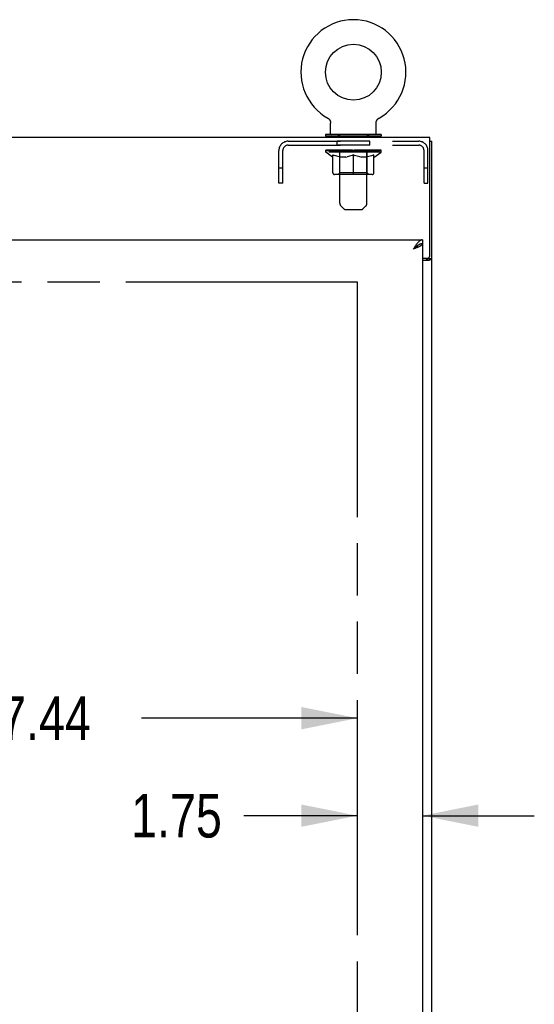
# Model space of a CAD drawing. Header units: inches. Extents: x 0 to 255, y -1 to 165.
# Tile 71 of 76: x 96 to 110, y 104 to 131. Entities that reach past the tile are written whole.
import ezdxf

# ---------------------------------------------------------------- set-up
doc = ezdxf.new("R2010")
doc.units = ezdxf.units.IN
doc.header["$LTSCALE"] = 14.034771
doc.header["$MEASUREMENT"] = 0
doc.linetypes.add('HIDDEN', pattern=[0.2, 0.1, -0.1])
doc.linetypes.add('PHANTOM', pattern=[0.8, 0.45, -0.05, 0.1, -0.05, 0.1, -0.05])
doc.layers.get('0').update_dxf_attribs({"linetype": 'CONTINUOUS'})
for name, color, linetype in [('02___PRT_ALL_AXES', 7, 'CONTINUOUS'), ('AVAILABLE_DOOR_SPACE', 7, 'CONTINUOUS'), ('DEFAULT_2', 8, 'HIDDEN'), ('DIMENSIONS', 7, 'CONTINUOUS')]:
    doc.layers.add(name, color=color, linetype=linetype)
doc.styles.get("Standard").update_dxf_attribs({"font": 'txt', "width": 0.8})
doc.dimstyles.new('DIMSTYLE_3', dxfattribs={"dimtxt": 1.170815, "dimasz": 1.501045, "dimexe": 0.09, "dimexo": 0.07, "dimgap": 0.039, "dimtad": 0, "dimtih": 1, "dimtoh": 1, "dimzin": 4, "dimdsep": 46, "dimtxsty": 'Standard', "dimblk": '_FILLED', "dimblk1": '_FILLED', "dimblk2": '_FILLED', "dimcen": 0.09, "dimadec": 0, "dimazin": 0, "dimtfac": 1, "dimtofl": 0, "dimtmove": 0, "dimatfit": 3, "dimldrblk": '_FILLED', "dimfxl": 0, "dimtolj": 1, "dimtzin": 4, "dimarcsym": 0})

# ---------------------------------------------------------------- blocks, each defined once
blk = doc.blocks.new('_FILLED')
at = {"color": 0, "linetype": 'ByBlock'}
blk.add_solid([(0, 0), (-1, 0.2), (-1, -0.2)], dxfattribs=at)
blk = doc.blocks.new('*D11')
at = {"layer": 'DIMENSIONS', "color": 2, "linetype": 'Continuous'}
for p, q in [((87.483, 111.927), (93.274, 111.927)), ((104.92, 111.927), (99.128, 111.927))]:
    blk.add_line(p, q, dxfattribs=at)
at = {"layer": 'DIMENSIONS', "color": 2, "linetype": 'Continuous', "xscale": 1.5010450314, "yscale": 1.5010450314, "zscale": 1.5010450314, "rotation": 180}
blk.add_blockref('_FILLED', (87.483, 111.927), dxfattribs=at)
at = {"layer": 'DIMENSIONS', "color": 2, "linetype": 'Continuous', "xscale": 1.5010450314, "yscale": 1.5010450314, "zscale": 1.5010450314}
blk.add_blockref('_FILLED', (104.92, 111.927), dxfattribs=at)
at = {"layer": 'DIMENSIONS', "color": 2, "linetype": 'Continuous', "insert": (96.201, 112.512), "char_height": 1.1708, "width": 4.68326, "attachment_point": 2, "line_spacing_factor": 0.9}
blk.add_mtext('17.44', dxfattribs=at)
blk = doc.blocks.new('*D12')
at = {"layer": 'DIMENSIONS', "color": 2, "linetype": 'Continuous'}
for p, q in [((104.92, 109.31), (101.872, 109.31)), ((106.67, 109.31), (109.672, 109.31))]:
    blk.add_line(p, q, dxfattribs=at)
at = {"layer": 'DIMENSIONS', "color": 2, "linetype": 'Continuous', "xscale": 1.5010450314, "yscale": 1.5010450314, "zscale": 1.5010450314}
blk.add_blockref('_FILLED', (104.92, 109.31), dxfattribs=at)
at = {"layer": 'DIMENSIONS', "color": 2, "linetype": 'Continuous', "xscale": 1.5010450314, "yscale": 1.5010450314, "zscale": 1.5010450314, "rotation": 180}
blk.add_blockref('_FILLED', (106.67, 109.31), dxfattribs=at)
at = {"layer": 'DIMENSIONS', "color": 2, "linetype": 'Continuous', "insert": (101.286, 109.895), "char_height": 1.1708, "width": 3.74661, "attachment_point": 3, "line_spacing_factor": 0.9}
blk.add_mtext('1.75', dxfattribs=at)

msp = doc.modelspace()

# ---------------------------------------------------------------- linework, layer by layer
at = {"color": 7, "linetype": 'Continuous'}
for p, q in [((104.126, 128.037), (104.126, 128.037)), ((104.126, 128.037), (104.131, 128.034)), ((104.127, 128.037), (104.128, 128.036)), ((104.131, 128.034), (104.136, 128.031)), ((104.136, 128.031), (104.141, 128.028)), ((104.141, 128.028), (104.146, 128.024)), ((104.146, 128.024), (104.151, 128.02)), ((104.15, 128.02), (104.155, 128.016)), ((104.155, 128.016), (104.159, 128.012)), ((104.159, 128.012), (104.163, 128.008)), ((104.163, 128.008), (104.167, 128.004)), ((104.167, 128.004), (104.171, 127.999)), ((104.171, 127.999), (104.175, 127.994)), ((104.175, 127.994), (104.178, 127.989)), ((104.178, 127.99), (104.182, 127.984)), ((104.182, 127.985), (104.185, 127.979)), ((104.185, 127.979), (104.188, 127.974)), ((104.188, 127.974), (104.19, 127.969)), ((104.19, 127.969), (104.193, 127.963)), ((104.193, 127.963), (104.195, 127.958)), ((104.195, 127.958), (104.197, 127.952)), ((104.197, 127.952), (104.199, 127.947)), ((104.199, 127.947), (104.201, 127.941)), ((104.201, 127.941), (104.202, 127.935)), ((104.202, 127.935), (104.203, 127.929)), ((104.203, 127.929), (104.204, 127.923)), ((104.204, 127.923), (104.205, 127.917)), ((105.427, 127.917), (105.428, 127.923)), ((105.428, 127.923), (105.429, 127.929)), ((105.429, 127.929), (105.43, 127.935)), ((105.43, 127.935), (105.431, 127.941)), ((105.431, 127.941), (105.433, 127.947)), ((105.433, 127.947), (105.435, 127.952)), ((105.435, 127.952), (105.437, 127.958)), ((105.437, 127.958), (105.439, 127.963)), ((105.439, 127.963), (105.442, 127.969)), ((105.442, 127.969), (105.445, 127.974)), ((105.445, 127.974), (105.448, 127.979)), ((105.447, 127.979), (105.451, 127.985)), ((105.451, 127.984), (105.454, 127.99)), ((105.454, 127.989), (105.457, 127.994)), ((105.457, 127.994), (105.461, 127.999)), ((105.461, 127.999), (105.465, 128.004)), ((105.465, 128.004), (105.469, 128.008)), ((105.469, 128.008), (105.473, 128.012)), ((105.473, 128.012), (105.477, 128.016)), ((105.477, 128.016), (105.482, 128.02)), ((105.482, 128.02), (105.487, 128.024)), ((105.486, 128.024), (105.491, 128.028)), ((105.491, 128.028), (105.496, 128.031)), ((105.496, 128.031), (105.501, 128.034)), ((105.496, 128.031), (105.497, 128.032)), ((105.501, 128.034), (105.506, 128.037)), ((105.504, 128.036), (105.505, 128.037)), ((104.205, 127.917), (104.206, 127.911)), ((104.206, 127.906), (104.206, 127.9)), ((104.206, 127.615), (104.206, 127.9)), ((105.426, 127.906), (105.427, 127.912)), ((105.426, 127.906), (105.427, 127.911)), ((105.426, 127.9), (105.426, 127.906)), ((105.426, 127.615), (105.426, 127.9)), ((105.427, 127.911), (105.427, 127.917)), ((104.066, 127.595), (104.066, 127.553)), ((105.566, 127.595), (104.066, 127.595)), ((105.566, 127.553), (104.066, 127.553)), ((104.101, 127.553), (104.101, 127.517)), ((105.531, 127.553), (105.531, 127.517)), ((105.566, 127.595), (105.566, 127.553)), ((106.868, 127.413), (106.92, 127.413)), ((106.67, 124.767), (106.67, 124.663)), ((106.569, 124.635), (106.558, 124.628)), ((106.816, 124.277), (106.816, 124.265)), ((106.816, 124.265), (106.92, 124.265))]:
    msp.add_line(p, q, dxfattribs=at)
at = {"color": 3, "linetype": 'Continuous'}
for p, q in [((106.868, 127.517), (58.972, 127.517)), ((106.868, 124.337), (106.868, 127.517)), ((106.92, 37.621), (106.92, 127.413)), ((83.858, 124.767), (106.67, 124.767)), ((106.456, 124.532), (106.424, 124.521)), ((106.67, 124.663), (106.67, 44.371)), ((106.67, 124.277), (106.808, 124.277)), ((106.67, 124.225), (106.85, 124.225))]:
    msp.add_line(p, q, dxfattribs=at)
at = {"color": 7, "linetype": 'Continuous'}
for points in [[(104.206, 127.912), (104.206, 127.906), (104.206, 127.9)], [(106.558, 124.628), (106.547, 124.621), (106.536, 124.614), (106.524, 124.606), (106.513, 124.598), (106.502, 124.589), (106.491, 124.58), (106.48, 124.57), (106.468, 124.561), (106.457, 124.551), (106.446, 124.541), (106.435, 124.531), (106.424, 124.521)], [(106.554, 124.626), (106.551, 124.62), (106.545, 124.613), (106.539, 124.606), (106.532, 124.599), (106.524, 124.592), (106.516, 124.585), (106.507, 124.578), (106.498, 124.57), (106.488, 124.563), (106.478, 124.556), (106.468, 124.549), (106.457, 124.542), (106.446, 124.535), (106.435, 124.528), (106.424, 124.521)], [(106.67, 124.663), (106.659, 124.663), (106.648, 124.662), (106.637, 124.66), (106.625, 124.657), (106.614, 124.654), (106.603, 124.65), (106.592, 124.646), (106.581, 124.64), (106.569, 124.635)], [(106.776, 124.225), (106.776, 124.227), (106.776, 124.229), (106.777, 124.231), (106.777, 124.233), (106.778, 124.234), (106.779, 124.236), (106.781, 124.238), (106.782, 124.239), (106.784, 124.241), (106.787, 124.243), (106.789, 124.244), (106.791, 124.245), (106.793, 124.247), (106.796, 124.248)], [(106.796, 124.248), (106.801, 124.25), (106.803, 124.252), (106.806, 124.253), (106.808, 124.254), (106.81, 124.256), (106.812, 124.257), (106.814, 124.259), (106.815, 124.261), (106.816, 124.262), (106.816, 124.264), (106.816, 124.265)]]:
    msp.add_lwpolyline(points, dxfattribs=at)
at = {"color": 3, "linetype": 'Continuous'}
for points in [[(106.67, 124.767), (106.659, 124.766), (106.648, 124.765), (106.637, 124.761), (106.625, 124.757), (106.614, 124.751), (106.603, 124.745), (106.592, 124.737), (106.581, 124.728), (106.569, 124.718), (106.558, 124.707), (106.547, 124.695), (106.536, 124.682), (106.524, 124.668)], [(106.524, 124.668), (106.513, 124.654), (106.502, 124.639), (106.491, 124.623), (106.48, 124.607), (106.468, 124.59), (106.457, 124.573), (106.446, 124.556), (106.435, 124.538), (106.424, 124.521)], [(106.574, 124.58), (106.561, 124.574), (106.547, 124.568), (106.533, 124.562), (106.518, 124.556), (106.503, 124.55), (106.487, 124.544), (106.472, 124.538), (106.456, 124.532)], [(106.67, 124.663), (106.67, 124.657), (106.668, 124.651), (106.665, 124.645), (106.662, 124.639), (106.657, 124.633), (106.651, 124.627), (106.645, 124.621), (106.637, 124.616), (106.629, 124.61), (106.619, 124.604), (106.609, 124.598), (106.598, 124.592), (106.586, 124.586), (106.574, 124.58)], [(106.85, 124.225), (106.852, 124.226), (106.855, 124.228), (106.858, 124.229), (106.861, 124.231), (106.865, 124.232), (106.868, 124.234), (106.872, 124.235), (106.877, 124.237), (106.885, 124.239)], [(106.885, 124.239), (106.889, 124.241), (106.892, 124.242), (106.896, 124.243), (106.899, 124.245), (106.902, 124.246), (106.905, 124.247), (106.908, 124.249), (106.911, 124.251), (106.913, 124.252), (106.915, 124.254), (106.917, 124.256), (106.918, 124.257), (106.919, 124.259), (106.92, 124.261), (106.92, 124.263), (106.92, 124.265)]]:
    msp.add_lwpolyline(points, dxfattribs=at)
at = {"color": 7, "linetype": 'Continuous'}
msp.add_circle((104.816, 129.267), 0.75, dxfattribs=at)
for centre, radius, start, end in [((104.816, 129.267), 1.41, 299.2655, 240.7345), ((104.226, 127.615), 0.02, 180, 270), ((105.406, 127.615), 0.02, 270, 360)]:
    msp.add_arc(centre, radius, start, end, dxfattribs=at)
at = {"color": 3, "linetype": 'Continuous'}
msp.add_arc((106.808, 124.337), 0.06, 270, 360, dxfattribs=at)
at = {"layer": '02___PRT_ALL_AXES', "color": 8, "linetype": 'HIDDEN'}
for p, q in [((104.379, 127.309), (104.379, 127.413)), ((105.254, 127.413), (104.379, 127.413)), ((105.254, 127.309), (105.254, 127.413)), ((105.254, 127.309), (104.379, 127.309))]:
    msp.add_line(p, q, dxfattribs=at)
at = {"layer": 'AVAILABLE_DOOR_SPACE', "color": 4, "linetype": 'PHANTOM'}
for p, q in [((87.483, 123.642), (104.92, 123.642)), ((104.92, 123.642), (104.92, 45.392))]:
    msp.add_line(p, q, dxfattribs=at)
at = {"layer": 'DEFAULT_2', "color": 8, "linetype": 'HIDDEN'}
for p, q in [((104.126, 128.037), (104.126, 128.037)), ((104.135, 128.032), (104.136, 128.031)), ((105.506, 128.037), (105.506, 128.037)), ((103.063, 127.413), (106.57, 127.413)), ((104.411, 127.595), (104.411, 127.517)), ((104.451, 125.749), (104.451, 127.565)), ((105.181, 125.749), (105.181, 127.565)), ((105.221, 127.595), (105.221, 127.517)), ((102.816, 126.288), (102.816, 127.167)), ((102.92, 126.288), (102.92, 127.167)), ((103.063, 127.309), (106.57, 127.309)), ((104.073, 127.12), (104.073, 127.175)), ((104.084, 127.167), (104.084, 127.175)), ((104.095, 127.163), (104.095, 127.167)), ((104.095, 127.163), (105.538, 127.163)), ((104.105, 127.163), (104.105, 127.167)), ((104.106, 127.163), (104.106, 127.167)), ((104.117, 127.167), (104.117, 127.175)), ((104.137, 127.163), (104.137, 127.167)), ((104.139, 127.163), (104.139, 127.167)), ((104.172, 127.167), (104.172, 127.175)), ((104.19, 127.163), (104.19, 127.167)), ((104.193, 127.163), (104.193, 127.167)), ((104.429, 127.167), (104.2, 127.167)), ((104.247, 127.167), (104.247, 127.175)), ((104.248, 127.163), (104.248, 127.167)), ((104.249, 127.163), (104.249, 127.167)), ((104.252, 127.163), (104.252, 127.167)), ((104.261, 127.163), (104.261, 127.167)), ((104.261, 127.163), (104.261, 127.167)), ((104.265, 127.163), (104.265, 127.167)), ((104.269, 127.163), (104.269, 127.168)), ((104.273, 127.163), (104.273, 127.167)), ((104.292, 127.163), (104.292, 127.167)), ((104.31, 127.163), (104.31, 127.167)), ((104.312, 127.163), (104.312, 127.17)), ((104.338, 127.167), (104.338, 127.175)), ((104.338, 127.163), (104.338, 127.167)), ((104.35, 127.163), (104.35, 127.167)), ((104.355, 127.163), (104.355, 127.167)), ((104.363, 127.163), (104.363, 127.167)), ((104.378, 127.163), (104.378, 127.172)), ((104.399, 127.163), (104.399, 127.167)), ((104.402, 127.163), (104.402, 127.167)), ((104.429, 127.163), (104.429, 127.167)), ((104.508, 127.167), (104.442, 127.167)), ((104.444, 127.167), (104.444, 127.175)), ((104.453, 127.163), (104.453, 127.167)), ((104.458, 127.163), (104.458, 127.167)), ((104.465, 127.163), (104.465, 127.173)), ((104.473, 127.163), (104.473, 127.167)), ((104.484, 127.163), (104.484, 127.167)), ((104.508, 127.163), (104.508, 127.167)), ((104.595, 127.167), (104.533, 127.167)), ((104.556, 127.163), (104.556, 127.167)), ((104.562, 127.167), (104.562, 127.175)), ((104.566, 127.163), (104.566, 127.167)), ((104.569, 127.163), (104.569, 127.174)), ((104.572, 127.163), (104.572, 127.167)), ((104.582, 127.163), (104.582, 127.167)), ((104.595, 127.163), (104.595, 127.167)), ((104.69, 127.167), (104.632, 127.167)), ((104.648, 127.163), (104.648, 127.167)), ((104.681, 127.167), (104.816, 127.175)), ((104.687, 127.167), (104.687, 127.175)), ((104.688, 127.175), (104.687, 127.175)), ((104.688, 127.167), (104.688, 127.175)), ((104.688, 127.163), (104.688, 127.167)), ((104.69, 127.163), (104.69, 127.167)), ((104.693, 127.163), (104.693, 127.168)), ((104.694, 127.163), (104.694, 127.167)), ((104.788, 127.167), (104.737, 127.167)), ((104.745, 127.163), (104.745, 127.167)), ((104.788, 127.163), (104.788, 127.167)), ((104.813, 127.167), (104.813, 127.167)), ((104.813, 127.163), (104.813, 127.167)), ((104.813, 127.163), (104.813, 127.167)), ((104.816, 127.167), (104.816, 127.175)), ((104.819, 127.163), (104.819, 127.167)), ((104.819, 127.163), (104.819, 127.167)), ((104.819, 127.167), (104.819, 127.167)), ((104.822, 127.167), (104.895, 127.167)), ((104.844, 127.163), (104.844, 127.167)), ((104.859, 127.167), (104.859, 127.172)), ((104.859, 127.172), (104.951, 127.167)), ((104.884, 127.167), (104.884, 127.171)), ((104.887, 127.163), (104.887, 127.167)), ((104.938, 127.163), (104.938, 127.167)), ((104.94, 127.163), (104.94, 127.168)), ((104.943, 127.163), (104.943, 127.167)), ((104.943, 127.167), (105, 127.167)), ((104.945, 127.167), (104.945, 127.175)), ((104.945, 127.167), (104.945, 127.175)), ((104.945, 127.175), (104.945, 127.175)), ((104.945, 127.163), (104.945, 127.167)), ((104.984, 127.163), (104.984, 127.167)), ((105.037, 127.163), (105.037, 127.167)), ((105.037, 127.167), (105.1, 127.167)), ((105.051, 127.163), (105.051, 127.167)), ((105.06, 127.163), (105.06, 127.167)), ((105.063, 127.163), (105.063, 127.174)), ((105.066, 127.163), (105.066, 127.167)), ((105.07, 127.167), (105.07, 127.175)), ((105.076, 127.163), (105.076, 127.167)), ((105.125, 127.163), (105.125, 127.167)), ((105.125, 127.167), (105.19, 127.167)), ((105.148, 127.163), (105.148, 127.167)), ((105.16, 127.163), (105.16, 127.167)), ((105.167, 127.163), (105.167, 127.173)), ((105.174, 127.163), (105.174, 127.167)), ((105.18, 127.163), (105.18, 127.167)), ((105.188, 127.167), (105.188, 127.175)), ((105.203, 127.163), (105.203, 127.167)), ((105.203, 127.167), (105.432, 127.167)), ((105.231, 127.163), (105.231, 127.167)), ((105.233, 127.163), (105.233, 127.167)), ((105.254, 127.163), (105.254, 127.172)), ((105.27, 127.163), (105.27, 127.167)), ((105.277, 127.163), (105.277, 127.167)), ((105.282, 127.163), (105.282, 127.167)), ((105.294, 127.167), (105.294, 127.175)), ((105.294, 127.163), (105.294, 127.167)), ((105.32, 127.163), (105.32, 127.17)), ((105.322, 127.163), (105.322, 127.167)), ((105.34, 127.163), (105.34, 127.167)), ((105.36, 127.163), (105.36, 127.167)), ((105.364, 127.163), (105.364, 127.168)), ((105.367, 127.163), (105.367, 127.167)), ((105.371, 127.163), (105.371, 127.167)), ((105.371, 127.163), (105.371, 127.167)), ((105.381, 127.163), (105.381, 127.167)), ((105.384, 127.163), (105.384, 127.167)), ((105.384, 127.163), (105.384, 127.167)), ((105.386, 127.167), (105.386, 127.175)), ((105.439, 127.163), (105.439, 127.167)), ((105.443, 127.163), (105.443, 127.167)), ((105.46, 127.167), (105.46, 127.175)), ((105.493, 127.163), (105.493, 127.167)), ((105.495, 127.163), (105.495, 127.167)), ((105.515, 127.167), (105.515, 127.175)), ((105.526, 127.163), (105.526, 127.167)), ((105.527, 127.163), (105.527, 127.167)), ((105.538, 127.163), (105.538, 127.167)), ((105.548, 127.167), (105.548, 127.175)), ((105.56, 127.12), (105.56, 127.175)), ((106.712, 126.288), (106.712, 127.167)), ((106.816, 126.288), (106.816, 127.167)), ((105.56, 127.12), (104.073, 127.12)), ((104.259, 126.99), (104.073, 127.12)), ((104.259, 126.99), (104.266, 126.99)), ((104.266, 126.565), (104.266, 127.045)), ((104.266, 127.045), (104.3, 127.031)), ((104.335, 127.02), (104.3, 127.032)), ((104.368, 127.01), (104.334, 127.02)), ((104.401, 127.001), (104.367, 127.01)), ((104.434, 126.995), (104.401, 127.002)), ((104.467, 126.99), (104.434, 126.995)), ((104.45, 126.568), (104.45, 127.117)), ((104.615, 126.99), (104.467, 126.99)), ((104.615, 126.99), (104.648, 126.995)), ((104.681, 127.002), (104.648, 126.995)), ((104.714, 127.01), (104.681, 127.001)), ((104.748, 127.02), (104.714, 127.01)), ((104.782, 127.032), (104.747, 127.02)), ((104.816, 127.045), (104.781, 127.031)), ((104.816, 126.522), (104.816, 127.045)), ((104.816, 127.045), (104.851, 127.031)), ((104.885, 127.02), (104.85, 127.032)), ((104.918, 127.01), (104.884, 127.02)), ((104.952, 127.001), (104.918, 127.01)), ((104.985, 126.995), (104.951, 127.002)), ((105.017, 126.99), (104.984, 126.995)), ((105.165, 126.99), (105.017, 126.99)), ((105.165, 126.99), (105.199, 126.995)), ((105.182, 126.568), (105.182, 127.117)), ((105.232, 127.002), (105.198, 126.995)), ((105.265, 127.01), (105.231, 127.001)), ((105.298, 127.02), (105.264, 127.01)), ((105.332, 127.032), (105.298, 127.02)), ((105.367, 127.045), (105.332, 127.031)), ((105.367, 126.565), (105.367, 127.045)), ((105.367, 126.99), (105.373, 126.99)), ((105.373, 126.99), (105.56, 127.12)), ((102.92, 126.693), (102.816, 126.693)), ((106.816, 126.693), (106.712, 126.693)), ((105.323, 126.522), (104.309, 126.522)), ((104.45, 126.568), (104.404, 126.522)), ((105.182, 126.568), (104.45, 126.568)), ((105.182, 126.568), (105.229, 126.522)), ((102.92, 126.288), (102.816, 126.288)), ((106.712, 126.288), (106.816, 126.288)), ((104.552, 125.607), (104.48, 125.679)), ((104.623, 125.578), (105.01, 125.578)), ((105.08, 125.607), (105.152, 125.679))]:
    msp.add_line(p, q, dxfattribs=at)
for centre, radius, start, end in [((103.063, 127.167), 0.246, 90, 180), ((104.421, 127.565), 0.03, 0, 90), ((105.211, 127.565), 0.03, 90, 180), ((106.57, 127.167), 0.246, 0, 90), ((103.063, 127.167), 0.142, 90, 180), ((104.404, 127.117), 0.0466, 0, 90), ((105.229, 127.117), 0.0466, 90, 180), ((106.57, 127.167), 0.142, 0, 90), ((104.309, 126.565), 0.0434, 180, 270), ((105.323, 126.565), 0.0434, 270, 360), ((104.551, 125.749), 0.1, 180, 225), ((104.623, 125.678), 0.1, 225, 270), ((105.01, 125.678), 0.1, 270, 315), ((105.081, 125.749), 0.1, 315, 360)]:
    msp.add_arc(centre, radius, start, end, dxfattribs=at)
for centre, major_axis, ratio, start_param, end_param in [((104.816, 127.175), (0.743, 0.008), 0.059247, 2.966439, 3.140971), ((104.049, 127.161), (0.232, 0), 0.060167, 0.426548, 1.470503), ((104.816, 127.175), (0.744, 0), 0.060167, 3.141593, 3.316126), ((104.049, 127.153), (0.232, 0.002), 0.059247, 1.374323, 1.469882), ((104.816, 127.175), (0.743, 0.015), 0.056515, 2.79136, 2.965893), ((104.021, 127.161), (0.232, 0.002), 0.059247, 0.251393, 1.295349), ((104.101, 127.161), (0.232, -0.002), 0.059247, 0.601702, 1.645657), ((104.816, 127.175), (0.743, -0.008), 0.059247, -2.966439, -2.791906), ((104.101, 127.153), (0.232, 0), 0.060167, 1.549477, 1.645036), ((104.021, 127.153), (0.232, 0.005), 0.056515, 1.199244, 1.294804), ((104.105, 127.156), (0.192, 0.002), 0.059247, 1.051627, 1.625044), ((104.082, 127.156), (0.192, 0.004), 0.056515, 0.876548, 1.449966), ((104.15, 127.156), (0.192, 0), 0.060167, 1.226781, 1.800198), ((104.816, 127.175), (0.743, 0.022), 0.052059, 2.616423, 2.790956), ((104.017, 127.161), (0.232, 0.005), 0.056515, 0.076315, 1.120271), ((104.175, 127.161), (0.232, -0.005), 0.056515, 0.77678, 1.820736), ((104.816, 127.175), (0.743, -0.015), 0.056515, -2.79136, -2.616827), ((104.175, 127.153), (0.232, -0.002), 0.059247, 1.724631, 1.82019), ((104.017, 127.153), (0.232, 0.007), 0.052059, 1.024308, 1.119867), ((104.081, 127.156), (0.192, 0.006), 0.052059, 0.701611, 1.275029), ((104.215, 127.156), (0.192, -0.002), 0.059247, 1.401935, 1.975352), ((104.816, 127.175), (0.743, 0.029), 0.046022, 2.441677, 2.61621), ((104.267, 127.161), (0.232, -0.007), 0.052059, 0.951717, 1.995673), ((104.037, 127.161), (0.232, 0.007), 0.052059, -0.098622, 0.945334), ((104.816, 127.175), (0.743, -0.022), 0.052059, -2.616423, -2.441891), ((104.267, 127.153), (0.232, -0.005), 0.056515, 1.899709, 1.995269), ((104.037, 127.153), (0.232, 0.009), 0.046022, 0.849561, 0.945121), ((104.103, 127.156), (0.192, 0.007), 0.046022, 0.526865, 1.100283), ((104.298, 127.156), (0.192, -0.004), 0.056515, 1.577013, 2.150431), ((104.816, 127.175), (0.743, 0.034), 0.038593, 2.267147, 2.44168), ((104.377, 127.161), (0.232, -0.009), 0.046022, 1.126463, 2.170419), ((104.081, 127.161), (0.232, 0.009), 0.046022, -0.273368, 0.770588), ((104.816, 127.175), (0.743, -0.029), 0.046022, -2.441677, -2.267144), ((104.377, 127.153), (0.232, -0.007), 0.052059, 2.074646, 2.170205), ((104.081, 127.153), (0.232, 0.011), 0.038593, 0.675031, 0.77059), ((104.146, 127.156), (0.192, 0.009), 0.038593, 0.352335, 0.925752), ((104.397, 127.156), (0.192, -0.006), 0.052059, 1.75195, 2.325367), ((104.816, 127.175), (0.743, 0.039), 0.030002, 2.09283, 2.267363), ((104.5, 127.161), (0.232, -0.011), 0.038593, 1.300994, 2.344949), ((104.147, 127.161), (0.232, 0.011), 0.038593, -0.447899, 0.596057), ((104.816, 127.175), (0.743, -0.034), 0.038593, -2.267147, -2.092614), ((104.5, 127.153), (0.232, -0.009), 0.046022, 2.249392, 2.344952), ((104.147, 127.153), (0.232, 0.012), 0.030002, 0.500714, 0.596274), ((104.21, 127.156), (0.192, 0.01), 0.030002, 0.178018, 0.751436), ((104.509, 127.156), (0.192, -0.007), 0.046022, 1.926696, 2.500114), ((104.233, 127.161), (0.232, 0.012), 0.030002, -0.622215, 0.421741), ((104.816, 127.175), (0.743, 0.042), 0.020513, 1.918702, 2.093235), ((104.633, 127.161), (0.232, -0.012), 0.030002, 1.47531, 2.519266), ((104.816, 127.175), (0.743, -0.039), 0.030002, -2.09283, -1.918297), ((104.633, 127.153), (0.232, -0.011), 0.038593, 2.423923, 2.519482), ((104.233, 127.153), (0.232, 0.013), 0.020513, 0.326586, 0.422146), ((104.292, 127.156), (0.192, 0.011), 0.020513, 0.00389, 0.577307), ((104.63, 127.156), (0.192, -0.009), 0.038593, 2.101227, 2.674644), ((104.337, 127.161), (0.232, 0.013), 0.020513, -0.796343, 0.247613), ((104.816, 127.175), (0.743, 0.044), 0.010411, 1.744712, 1.919245), ((104.771, 127.161), (0.232, -0.013), 0.020513, 1.649438, 2.693394), ((104.816, 127.175), (0.743, -0.042), 0.020513, -1.918702, -1.744169), ((104.771, 127.153), (0.232, -0.012), 0.030002, 2.598239, 2.693799), ((104.337, 127.153), (0.232, 0.014), 0.010411, 0.152596, 0.248156), ((104.39, 127.156), (0.192, 0.011), 0.010411, 6.113086, 6.686503), ((104.756, 127.156), (0.192, -0.01), 0.030002, 2.275543, 2.848961), ((104.456, 127.161), (0.232, 0.014), 0.010411, -0.970333, -0.000837), ((104.91, 127.161), (0.232, -0.014), 0.010411, 1.823428, 2.867384), ((104.816, 127.175), (0.743, -0.044), 0.010411, -1.744712, -1.56247), ((104.91, 127.153), (0.232, -0.013), 0.020513, 2.772368, 2.867927), ((104.885, 127.156), (0.192, -0.011), 0.020513, 2.449671, 3.023089), ((104.722, 127.161), (0.232, 0.014), 0.010411, 0.274209, 1.318165), ((104.621, 127.156), (0.192, 0.011), 0.010411, -0.000452, 0.517932), ((104.585, 127.153), (0.232, 0.014), 0.010411, 0.099676, 0.195236), ((104.816, 127.175), (0.743, 0.044), 0.010411, -1.571413, -1.39688), ((105.011, 127.156), (0.192, -0.011), 0.010411, 2.623661, 3.141974), ((105.047, 127.153), (0.232, -0.014), 0.010411, 2.734394, 2.946357), ((104.862, 127.161), (0.232, 0.013), 0.020513, 0.448199, 1.492154), ((104.747, 127.156), (0.192, 0.011), 0.020513, 0.118504, 0.691921), ((104.722, 127.153), (0.232, 0.013), 0.020513, 0.273666, 0.369225), ((104.816, 127.175), (0.743, 0.042), 0.020513, -1.397424, -1.222891), ((105.176, 127.161), (0.232, -0.014), 0.010411, -3.140756, -2.17126), ((104.816, 127.175), (0.743, -0.044), 0.010411, 1.222347, 1.39688), ((105, 127.161), (0.232, 0.012), 0.030002, 0.622327, 1.666283), ((104.876, 127.156), (0.192, 0.01), 0.030002, 0.292632, 0.86605), ((105.243, 127.156), (0.192, -0.011), 0.010411, 2.738275, 3.311692), ((105.295, 127.161), (0.232, -0.013), 0.020513, 2.89398, 3.937936), ((104.862, 127.153), (0.232, 0.012), 0.030002, 0.447794, 0.543354), ((105.295, 127.153), (0.232, -0.014), 0.010411, 2.893437, 2.988996), ((104.816, 127.175), (0.743, 0.039), 0.030002, -1.223295, -1.048762), ((104.816, 127.175), (0.743, -0.042), 0.020513, 1.048358, 1.222891), ((105.132, 127.161), (0.232, 0.011), 0.038593, 0.796643, 1.840599), ((105.003, 127.156), (0.192, 0.009), 0.038593, 0.466948, 1.040366), ((105.341, 127.156), (0.192, -0.011), 0.020513, 2.564285, 3.137703), ((105.399, 127.161), (0.232, -0.012), 0.030002, 2.719852, 3.763807), ((105.255, 127.161), (0.232, 0.009), 0.046022, 0.971174, 2.01513), ((105, 127.153), (0.232, 0.011), 0.038593, 0.62211, 0.71767), ((105.399, 127.153), (0.232, -0.013), 0.020513, 2.719447, 2.815007), ((104.816, 127.175), (0.743, 0.034), 0.038593, -1.048979, -0.874446), ((104.816, 127.175), (0.743, -0.039), 0.030002, 0.874229, 1.048762), ((105.124, 127.156), (0.192, 0.007), 0.046022, 0.641479, 1.214897), ((105.365, 127.161), (0.232, 0.007), 0.052059, 1.14592, 2.189876), ((105.423, 127.156), (0.192, -0.01), 0.030002, 2.390157, 2.963574), ((105.486, 127.161), (0.232, -0.011), 0.038593, 2.545535, 3.589491), ((105.235, 127.156), (0.192, 0.006), 0.052059, 0.816225, 1.389643), ((105.132, 127.153), (0.232, 0.009), 0.046022, 0.796641, 0.892201), ((105.486, 127.153), (0.232, -0.012), 0.030002, 2.545319, 2.640878), ((105.458, 127.161), (0.232, 0.005), 0.056515, 1.320857, 2.364813), ((104.816, 127.175), (0.743, 0.029), 0.046022, -0.874448, -0.699915), ((104.816, 127.175), (0.743, -0.034), 0.038593, 0.699913, 0.874446), ((105.552, 127.161), (0.232, -0.009), 0.046022, 2.371005, 3.41496), ((105.486, 127.156), (0.192, -0.009), 0.038593, 2.21584, 2.789258), ((105.334, 127.156), (0.192, 0.004), 0.056515, 0.991162, 1.564579), ((105.531, 127.161), (0.232, 0.002), 0.059247, 1.495935, 2.539891), ((105.595, 127.161), (0.232, -0.007), 0.052059, 2.196258, 3.240214), ((105.53, 127.156), (0.192, -0.007), 0.046022, 2.04131, 2.614727), ((105.255, 127.153), (0.232, 0.007), 0.052059, 0.971387, 1.066947), ((105.552, 127.153), (0.232, -0.011), 0.038593, 2.371002, 2.466562), ((105.583, 127.161), (0.232, 0), 0.060167, 1.671089, 2.715045), ((105.616, 127.161), (0.232, -0.005), 0.056515, 2.021322, 3.065278), ((105.418, 127.156), (0.192, 0.002), 0.059247, 1.16624, 1.739658), ((104.816, 127.175), (0.743, 0.022), 0.052059, -0.699702, -0.525169), ((104.816, 127.175), (0.743, -0.029), 0.046022, 0.525382, 0.699915), ((105.611, 127.161), (0.232, -0.002), 0.059247, 1.846243, 2.890199), ((105.551, 127.156), (0.192, -0.006), 0.052059, 1.866564, 2.439981), ((105.482, 127.156), (0.192, 0), 0.060167, 1.341394, 1.914812), ((105.55, 127.156), (0.192, -0.004), 0.056515, 1.691627, 2.265045), ((105.527, 127.156), (0.192, -0.002), 0.059247, 1.516549, 2.089966), ((105.365, 127.153), (0.232, 0.005), 0.056515, 1.146324, 1.241883), ((105.595, 127.153), (0.232, -0.009), 0.046022, 2.196472, 2.292031), ((104.816, 127.175), (0.743, 0.015), 0.056515, -0.524765, -0.350233), ((104.816, 127.175), (0.743, -0.022), 0.052059, 0.350636, 0.525169), ((105.458, 127.153), (0.232, 0.002), 0.059247, 1.321402, 1.416962), ((105.616, 127.153), (0.232, -0.007), 0.052059, 2.021726, 2.117285), ((104.816, 127.175), (0.743, 0.008), 0.059247, -0.349687, -0.175154), ((104.816, 127.175), (0.743, -0.015), 0.056515, 0.1757, 0.350233), ((105.531, 127.153), (0.232, 0), 0.060167, 1.496556, 1.592116), ((105.611, 127.153), (0.232, -0.005), 0.056515, 1.846789, 1.942348), ((105.583, 127.153), (0.232, -0.002), 0.059247, 1.67171, 1.76727), ((104.816, 127.175), (0.744, 0), 0.060167, -0.174533, 0), ((104.816, 127.175), (0.743, -0.008), 0.059247, 0.000621, 0.175154)]:
    msp.add_ellipse(centre, major_axis=major_axis, ratio=ratio, start_param=start_param, end_param=end_param, dxfattribs=at)

# ---------------------------------------------------------------- dimensions: what is measured, and where the dimension line sits
at = {"layer": 'DIMENSIONS', "color": 2, "linetype": 'Continuous'}
dim = msp.add_linear_dim(base=(104.92, 109.31), p1=(106.67, 117.983), p2=(104.92, 45.392), angle=180, dimstyle='DIMSTYLE_3', dxfattribs=at)
dim.commit()
dim.dimension.update_dxf_attribs({"geometry": '*D12', "text_midpoint": (99.413, 109.31), "dimtype": 160})
dim = msp.add_linear_dim(base=(104.92, 111.927), p1=(87.483, 85.392), p2=(104.92, 45.392), dimstyle='DIMSTYLE_3', dxfattribs=at)
dim.commit()
dim.dimension.update_dxf_attribs({"geometry": '*D11', "text_midpoint": (96.201, 111.927), "dimtype": 160})

doc.saveas('drawing.dxf')
